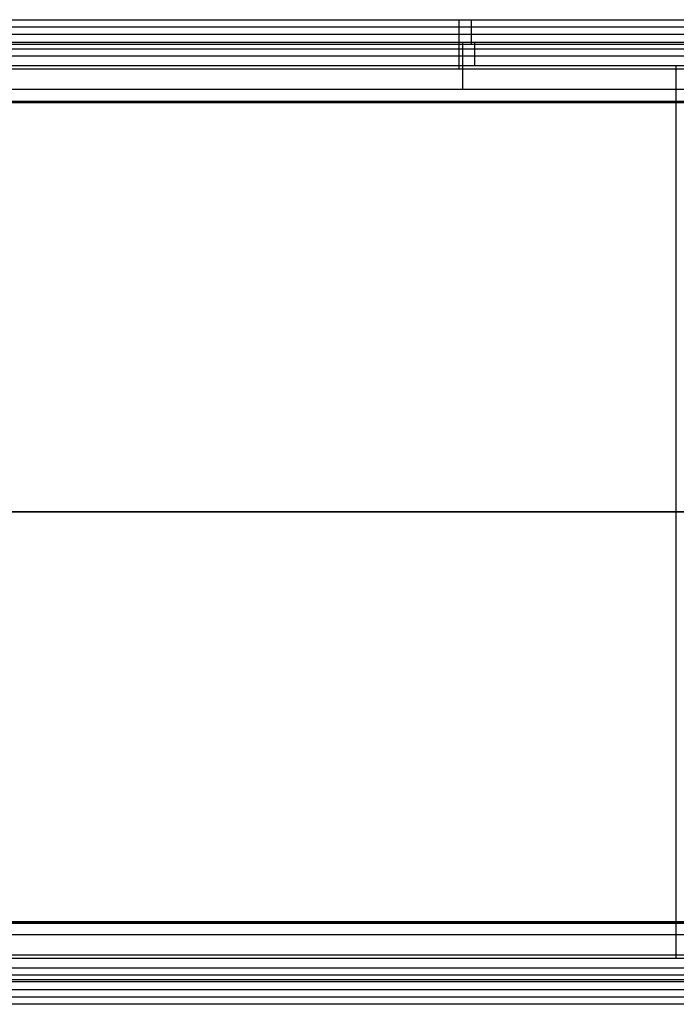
# Model space of a CAD drawing. Header units: millimetres. Extents: x -1945 to -345, y -300 to 300.
# Tile 3 of 4: x -1545 to -1145, y -300 to 300. Entities that reach past the tile are written whole.
import ezdxf

# ---------------------------------------------------------------- set-up
doc = ezdxf.new("R2010")
doc.units = ezdxf.units.MM
for name, color, linetype, true_color in [('Calque 02', 7, 'Continuous', 0x7d26cd), ('Calque 04', 7, 'Continuous', 0x007f00), ('Défaut', 7, 'Continuous', 0x000000)]:
    doc.layers.add(name, color=color, linetype=linetype, true_color=true_color)

msp = doc.modelspace()

# ---------------------------------------------------------------- linework, layer by layer
at = {"layer": 'Calque 02'}
for p, q in [((-387.6, -257.57, 1264.64), (-1656.4, -257.57, 1264.64)), ((-372.85, -271.89, 1184.19), (-1671.15, -271.89, 1184.19))]:
    msp.add_line(p, q, dxfattribs=at)
for points in [[(-1917.05, 286.57, 1256.02), (-1260.52, 286.57, 1256.02), (-603.99, 286.57, 1256.02)], [(-1917.05, 286.57, 1188.5), (-1260.52, 286.57, 1188.5), (-603.99, 286.57, 1188.5)], [(-1917.05, 286.57, 1224.41), (-1260.52, 286.57, 1224.41), (-603.99, 286.57, 1224.41)], [(-1917.05, 282.38, 1185.45), (-1260.52, 282.38, 1185.45), (-603.99, 282.38, 1185.45)], [(-1267.89, 286.57, 1256.02), (-1267.89, 286.57, 1222.26), (-1267.89, 286.57, 1188.5)], [(-1912.72, 278.18, 1262.12), (-1258.36, 278.18, 1262.12), (-603.99, 278.18, 1262.12)], [(-1917.05, 272.25, 1184.19), (-1260.52, 272.25, 1184.19), (-603.99, 272.25, 1184.19)], [(-1144.95, -271.89, 1184.19), (-1144.95, 0.18, 1184.19), (-1144.95, 272.25, 1184.19)], [(-1902.29, 257.93, 1264.64), (-1253.14, 257.93, 1264.64), (-603.99, 257.93, 1264.64)], [(-1144.95, -257.57, 1264.64), (-1144.95, 0.18, 1264.64), (-1144.95, 257.93, 1264.64)], [(-372.85, 0.18, 1184.19), (-1144.95, 0.18, 1184.19), (-1917.05, 0.18, 1184.19)], [(-387.6, 0.18, 1264.64), (-1144.95, 0.18, 1264.64), (-1902.29, 0.18, 1264.64)], [(-377.17, -277.83, 1262.12), (-1022, -277.83, 1262.12), (-1666.83, -277.83, 1262.12)], [(-372.85, -282.02, 1185.45), (-1022, -282.02, 1185.45), (-1671.15, -282.02, 1185.45)], [(-372.85, -286.21, 1256.02), (-1022, -286.21, 1256.02), (-1671.15, -286.21, 1256.02)], [(-372.85, -286.21, 1188.5), (-1022, -286.21, 1188.5), (-1671.15, -286.21, 1188.5)], [(-372.85, -286.21, 1224.41), (-1022, -286.21, 1224.41), (-1671.15, -286.21, 1224.41)]]:
    msp.add_open_spline(points, degree=2, dxfattribs=at)
for points in [[(-1275.27, 286.57, 1256.02), (-1275.27, 286.57, 1264.64), (-1275.27, 257.93, 1264.64)], [(-1267.89, 286.57, 1188.5), (-1267.89, 286.57, 1184.19), (-1267.89, 272.25, 1184.19)]]:
    msp.add_rational_spline(points, [1, 0.707106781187, 1], degree=2, dxfattribs=at)
at = {"layer": 'Calque 04'}
for p, q in [((-1894.32, 249.66, 1143.69), (-625.32, 249.66, 1143.69)), ((-391.1, -249.66, 1143.69), (-1659.14, -249.66, 1143.69))]:
    msp.add_line(p, q, dxfattribs=at)
for points in [[(-1894.32, 250.55, 1183.71), (-1259.82, 250.55, 1183.71), (-625.32, 250.55, 1183.71)], [(-1894.32, 250.55, 1144.78), (-1259.82, 250.55, 1144.78), (-625.32, 250.55, 1144.78)], [(-1894.32, 250.55, 1163.7), (-1259.82, 250.55, 1163.7), (-625.32, 250.55, 1163.7)], [(-1894.32, 250.29, 1144.01), (-1259.82, 250.29, 1144.01), (-625.32, 250.29, 1144.01)], [(-1260.3, 250.55, 1183.71), (-1260.3, 250.55, 1164.24), (-1260.3, 250.55, 1144.78)], [(-390.14, 0, 1183.71), (-1142.71, 0, 1183.71), (-1895.28, 0, 1183.71)], [(-391.1, 0, 1143.69), (-1142.71, 0, 1143.69), (-1894.32, 0, 1143.69)], [(-391.1, -250.29, 1144.01), (-1025.12, -250.29, 1144.01), (-1659.14, -250.29, 1144.01)], [(-391.1, -250.55, 1183.71), (-1025.12, -250.55, 1183.71), (-1659.14, -250.55, 1183.71)], [(-391.1, -250.55, 1144.78), (-1025.12, -250.55, 1144.78), (-1659.14, -250.55, 1144.78)], [(-391.1, -250.55, 1163.7), (-1025.12, -250.55, 1163.7), (-1659.14, -250.55, 1163.7)]]:
    msp.add_open_spline(points, degree=2, dxfattribs=at)
msp.add_rational_spline([(-1260.3, 250.55, 1144.78), (-1260.3, 250.55, 1143.69), (-1260.3, 249.66, 1143.69)], [1, 0.707106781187, 1], degree=2, dxfattribs=at)
at = {"layer": 'Défaut'}
for p, q in [((-359.95, 0.18, 1263.7), (-1929.95, 0.18, 1263.7)), ((-374.95, 0.18, 1543.72), (-1914.95, 0.18, 1543.72)), ((-374.95, -269.82, 1543.72), (-1664.95, -269.82, 1543.72)), ((-359.95, -284.82, 1263.7), (-1679.95, -284.82, 1263.7))]:
    msp.add_line(p, q, dxfattribs=at)
for points in [[(-1929.95, 300.18, 1513.72), (-1262.45, 300.18, 1513.72), (-594.95, 300.18, 1513.72)], [(-1929.95, 300.18, 1278.7), (-1262.45, 300.18, 1278.7), (-594.95, 300.18, 1278.7)], [(-1929.95, 300.18, 1403.71), (-1262.45, 300.18, 1403.71), (-594.95, 300.18, 1403.71)], [(-1269.95, 300.18, 1513.72), (-1269.95, 300.18, 1396.21), (-1269.95, 300.18, 1278.7)], [(-1929.95, 295.78, 1268.09), (-1262.45, 295.78, 1268.09), (-594.95, 295.78, 1268.09)], [(-1925.55, 291.39, 1534.93), (-1260.25, 291.39, 1534.93), (-594.95, 291.39, 1534.93)], [(-1929.95, 285.18, 1263.7), (-1262.45, 285.18, 1263.7), (-594.95, 285.18, 1263.7)], [(-1914.95, 270.18, 1543.72), (-1254.95, 270.18, 1543.72), (-594.95, 270.18, 1543.72)], [(-364.34, -291.04, 1534.93), (-1019.95, -291.04, 1534.93), (-1675.55, -291.04, 1534.93)], [(-359.95, -295.43, 1268.09), (-1019.95, -295.43, 1268.09), (-1679.95, -295.43, 1268.09)], [(-359.95, -299.82, 1513.72), (-1019.95, -299.82, 1513.72), (-1679.95, -299.82, 1513.72)], [(-359.95, -299.82, 1278.7), (-1019.95, -299.82, 1278.7), (-1679.95, -299.82, 1278.7)], [(-359.95, -299.82, 1403.71), (-1019.95, -299.82, 1403.71), (-1679.95, -299.82, 1403.71)]]:
    msp.add_open_spline(points, degree=2, dxfattribs=at)
for points in [[(-1277.45, 300.18, 1513.72), (-1277.45, 300.18, 1543.72), (-1277.45, 270.18, 1543.72)], [(-1269.95, 300.18, 1278.7), (-1269.95, 300.18, 1263.7), (-1269.95, 285.18, 1263.7)]]:
    msp.add_rational_spline(points, [1, 0.707106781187, 1], degree=2, dxfattribs=at)

doc.saveas('drawing.dxf')
